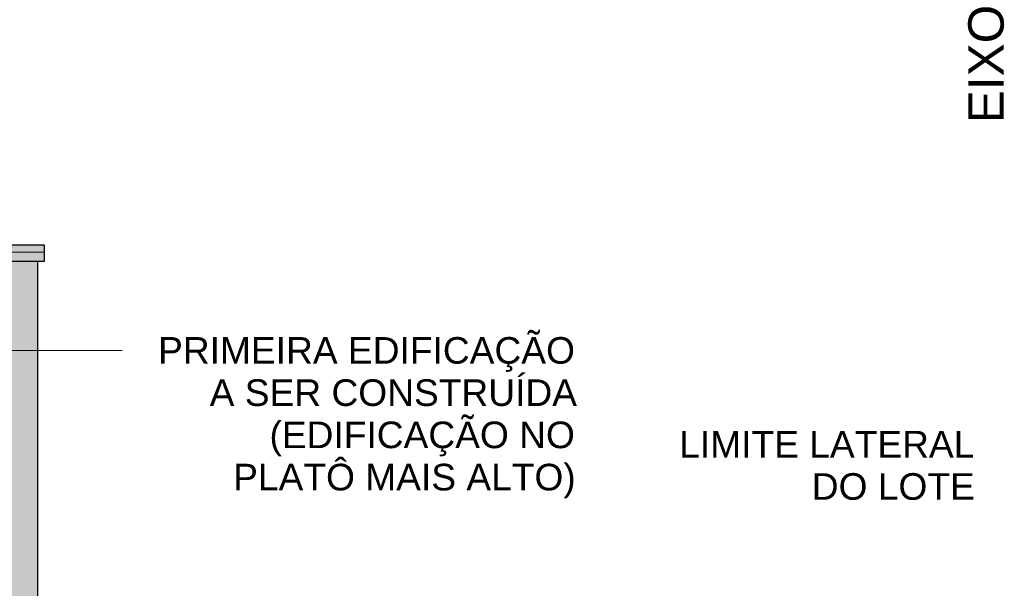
# Model space of a CAD drawing. Header units: metres. Extents: x -28.2 to -1.6, y -1.6 to 5.9.
# Tile 44 of 88: x -21.1 to -18.3, y 4.3 to 5.9. Entities that reach past the tile are written whole.
import ezdxf

# ---------------------------------------------------------------- set-up
doc = ezdxf.new("R2010")
doc.units = ezdxf.units.M
doc.linetypes.add('Projeção', pattern=[0.003969, 0.002381, -0.001587])
doc.layers.add('A-DETL', color=7, linetype='Continuous', lineweight=5, true_color=0x00a600)
for name, color, linetype, lineweight in [('A-DETL-GENF', 7, 'Continuous', 5), ('A-FLOR-OVHD', 7, 'Projeção', 5), ('G-ANNO-TEXT', 7, 'Continuous', 9)]:
    doc.layers.add(name, color=color, linetype=linetype, lineweight=lineweight)
doc.styles.add('Arial_1', font='arial.ttf', dxfattribs={"height": 0.075})
doc.styles.add('Arial_2', font='arial.ttf', dxfattribs={"height": 0.1})

msp = doc.modelspace()

# ---------------------------------------------------------------- hatches: boundary and pattern name
at = {"layer": 'A-DETL-GENF', "true_color": 0xc0c0c0}
msp.add_hatch(color=9, dxfattribs=at).paths.add_polyline_path([(-25.275, 5.225), (-21, 5.225), (-21, 5.27), (-25.275, 5.27), (-25.275, 5.25)])
at = {"layer": 'A-DETL-GENF', "true_color": 0x5184b0}
h = msp.add_hatch(color=145, dxfattribs=at)
h.paths.add_polyline_path([(-25.255, 2.8466), (-21.175, 3.4697), (-21.1753, 3.4945), (-25.255, 2.8825), (-25.255, 2.8467)])
h.paths.add_polyline_path([(-25.255, 2.9759), (-21.175, 3.5879), (-21.175, 4.25), (-21.1777, 4.225), (-21.195, 4.225), (-21.195, 4.27), (-21.02, 4.27), (-21.02, 5.225), (-25.255, 5.225), (-25.255, 2.9767)])

# ---------------------------------------------------------------- linework, layer by layer
at = {"layer": 'A-DETL', "color": 7, "lineweight": 25}
for p, q in [((-21, 5.27), (-25.275, 5.27)), ((-21, 5.225), (-21, 5.27)), ((-25.275, 5.225), (-21, 5.225))]:
    msp.add_line(p, q, dxfattribs=at)
at = {"layer": 'A-DETL', "color": 7, "lineweight": 30}
msp.add_line((-21.02, 5.225), (-21.02, 4.27), dxfattribs=at)
at = {"layer": 'A-FLOR-OVHD'}
msp.add_line((-21, 5.25), (-25.275, 5.25), dxfattribs=at)
at = {"layer": 'G-ANNO-TEXT'}
for p, q in [((-22.0842, 4.9732), (-20.8142, 4.9732)), ((-20.8142, 4.9732), (-20.7811, 4.9732))]:
    msp.add_line(p, q, dxfattribs=at)

# ---------------------------------------------------------------- texts
at = {"layer": 'G-ANNO-TEXT', "color": 30, "true_color": 0xff8000, "insert": (-18.3942, 5.6137), "char_height": 0.1, "width": 0.412869, "attachment_point": 1, "rotation": 90, "style": 'Arial_2'}
msp.add_mtext('EIXO', dxfattribs=at)
at = {"layer": 'G-ANNO-TEXT', "char_height": 0.075, "attachment_point": 1, "style": 'Arial_1'}
for s, insert, width in [('PRIMEIRA EDIFICAÇÃO ', (-20.6795, 5.0107), 1.435021), ('A SER CONSTRUÍDA ', (-20.534, 4.8916), 1.258649), ('(EDIFICAÇÃO NO ', (-20.3653, 4.7726), 1.054219), ('LIMITE LATERAL ', (-19.2094, 4.7462), 1.014135), ('PLATÔ MAIS ALTO)', (-20.4678, 4.6535), 1.178481), ('DO LOTE', (-18.8356, 4.6271), 0.561181)]:
    msp.add_mtext(s, dxfattribs=dict(at, insert=insert, width=width))

doc.saveas('drawing.dxf')
